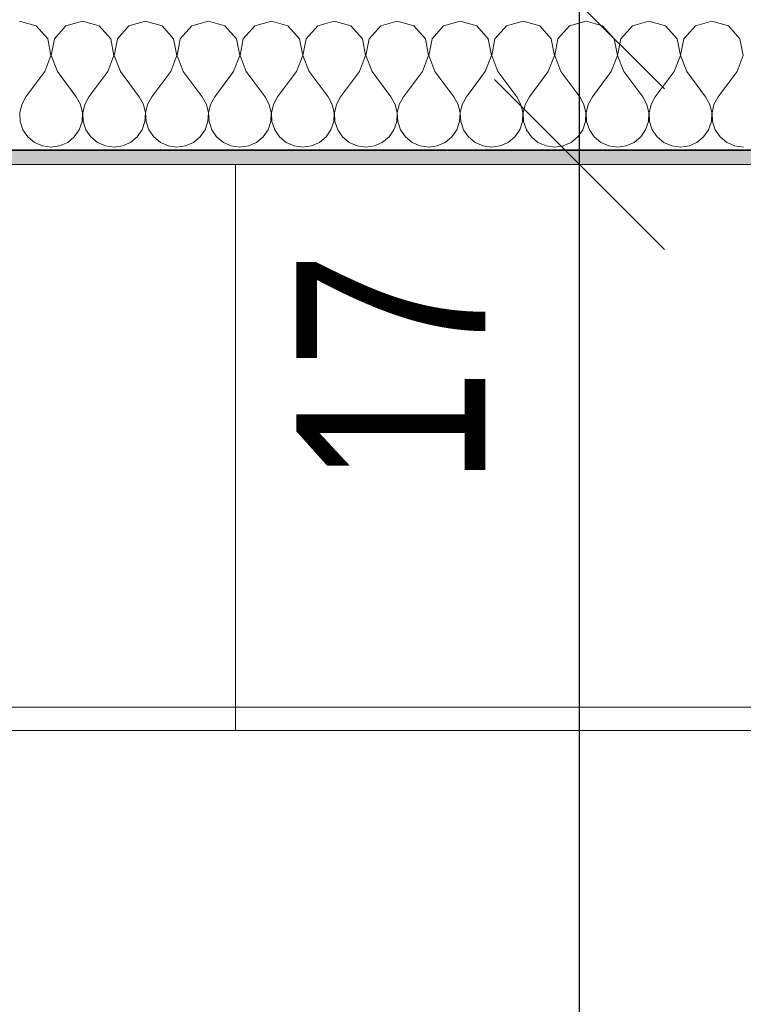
# Model space of a CAD drawing. Header units: metres. Extents: x -7.1 to 26.5, y -14.7 to 18.1.
# Tile 39 of 182: x 2.9 to 3.7, y 5.7 to 6.8. Entities that reach past the tile are written whole.
import ezdxf

# ---------------------------------------------------------------- set-up
doc = ezdxf.new("R2010")
doc.units = ezdxf.units.M
doc.header["$PDMODE"] = 65
doc.linetypes.add('AUSGEZOGEN', pattern=[0])
for name, color, linetype in [('XR$1$015 Innenwände', 7, 'AUSGEZOGEN'), ('XR$1$015 Innenwände Schichttrennlinien', 7, 'AUSGEZOGEN'), ('XR$1$065 Möbel Einrichtung', 7, 'AUSGEZOGEN'), ('XR$1$080 Raumdefinitionen Kontur', 7, 'AUSGEZOGEN'), ('XR$2$105 Bemassungen 100', 7, 'AUSGEZOGEN'), ('XR$3$015 Innenwände Bauteilschraffuren', 7, 'AUSGEZOGEN')]:
    doc.layers.add(name, color=color, linetype=linetype)
doc.styles.add('ARIAL', font='arial.ttf')
doc.dimstyles.new('DIMSTYLE_3', dxfattribs={"dimtxt": 0.2, "dimasz": 0.3, "dimexe": 0, "dimexo": 0, "dimgap": 0.1, "dimtad": 2, "dimrnd": 0.005, "dimzin": 4, "dimdsep": 46, "dimtxsty": 'ARIAL', "dimblk1": 'ALL_ML_STRICH', "dimblk2": 'ALL_ML_STRICH', "dimsah": 1, "dimcen": 0, "dimclrd": 7, "dimclre": 7, "dimclrt": 7, "dimadec": 0, "dimazin": 0, "dimtfac": 1, "dimtdec": 0, "dimtix": 1, "dimtmove": 2, "dimatfit": 3, "dimfxl": 0, "dimtzin": 0, "dimlwd": 0, "dimlwe": 18, "dimarcsym": 0})
doc.dimstyles.new('DIMSTYLE_7', dxfattribs={"dimtxt": 0.2, "dimasz": 0.3, "dimexe": 0, "dimexo": 0, "dimgap": 0.1, "dimtad": 2, "dimdec": 1, "dimlfac": 100, "dimrnd": 0.5, "dimzin": 4, "dimdsep": 46, "dimtxsty": 'ARIAL', "dimblk1": 'ALL_ML_STRICH', "dimblk2": 'ALL_ML_STRICH', "dimsah": 1, "dimcen": 0, "dimclrd": 7, "dimclre": 7, "dimclrt": 7, "dimadec": 0, "dimazin": 0, "dimtfac": 1, "dimtdec": 0, "dimtix": 1, "dimtmove": 2, "dimatfit": 3, "dimfxl": 0, "dimtvp": 1.2, "dimtzin": 0, "dimlwd": 0, "dimlwe": 18, "dimarcsym": 0})

# ---------------------------------------------------------------- blocks, each defined once
blk = doc.blocks.new('ALL_ML_STRICH')
at = {"color": 0, "linetype": 'ByBlock', "lineweight": -2}
for p, q in [((0, -0.5), (0, 0.5)), ((-0.3, -0.3), (0.3, 0.3)), ((-1, 0), (0.5, 0))]:
    blk.add_line(p, q, dxfattribs=at)
blk = doc.blocks.new('*D202')
at = {"layer": 'DEFPOINTS', "color": 7, "linetype": 'AUSGEZOGEN', "lineweight": 18, "transparency": 16777216}
for p in [(3.4932, 6.6135), (3.4932, 3.7535), (3.4932, 3.7535)]:
    blk.add_point(p, dxfattribs=at)
at = {"layer": 'XR$2$105 Bemassungen 100', "color": 7, "linetype": 'AUSGEZOGEN', "lineweight": -2, "transparency": 16777216}
for p, q in [((3.4932, 6.6135), (3.4932, 6.6135)), ((3.4932, 3.7535), (3.4932, 6.6135)), ((3.4932, 3.7535), (3.4932, 3.7535))]:
    blk.add_line(p, q, dxfattribs=at)
at = {"layer": 'XR$2$105 Bemassungen 100', "color": 7, "linetype": 'AUSGEZOGEN', "lineweight": 18, "transparency": 16777216, "xscale": 0.3, "yscale": 0.3, "zscale": 0.3}
for p, rotation in [((3.4932, 6.6135), 90), ((3.4932, 3.7535), 270)]:
    blk.add_blockref('ALL_ML_STRICH', p, dxfattribs=dict(at, rotation=rotation))
at = {"layer": 'XR$2$105 Bemassungen 100', "color": 7, "linetype": 'AUSGEZOGEN', "lineweight": 18, "transparency": 16777216, "insert": (3.2898, 5.1951), "char_height": 0.2, "width": 0.64, "attachment_point": 5, "rotation": 90, "style": 'ARIAL'}
blk.add_mtext('\\W0.80;\\A1;{\\A1;{2.86\\H0.132000;\\S^ ;}}', dxfattribs=at)
blk = doc.blocks.new('*D203')
at = {"layer": 'DEFPOINTS', "color": 7, "linetype": 'AUSGEZOGEN', "lineweight": 18, "transparency": 16777216}
for p in [(3.4818, 6.7835), (3.4932, 6.6135), (3.4932, 6.6135)]:
    blk.add_point(p, dxfattribs=at)
at = {"layer": 'XR$2$105 Bemassungen 100', "color": 7, "linetype": 'AUSGEZOGEN', "lineweight": -2, "transparency": 16777216}
for p, q in [((3.4932, 6.7835), (3.4932, 6.7835)), ((3.4932, 6.6135), (3.4932, 6.7835)), ((3.4932, 6.6135), (3.4932, 6.6135))]:
    blk.add_line(p, q, dxfattribs=at)
at = {"layer": 'XR$2$105 Bemassungen 100', "color": 7, "linetype": 'AUSGEZOGEN', "lineweight": 18, "transparency": 16777216, "xscale": 0.3, "yscale": 0.3, "zscale": 0.3}
for p, rotation in [((3.4932, 6.7835), 90), ((3.4932, 6.6135), 270)]:
    blk.add_blockref('ALL_ML_STRICH', p, dxfattribs=dict(at, rotation=rotation))
at = {"layer": 'XR$2$105 Bemassungen 100', "color": 7, "linetype": 'AUSGEZOGEN', "lineweight": 18, "transparency": 16777216, "insert": (3.2932, 6.397), "char_height": 0.2, "width": 0.64, "attachment_point": 5, "rotation": 90, "style": 'ARIAL'}
blk.add_mtext('\\W0.80;\\A1;{\\A1;{17\\H0.132000;\\S^ ;}}', dxfattribs=at)
blk = doc.blocks.new('*D204')
at = {"layer": 'DEFPOINTS', "color": 7, "linetype": 'AUSGEZOGEN', "lineweight": 18, "transparency": 16777216}
for p in [(3.4932, 10.7335), (3.4818, 6.7835), (3.4932, 6.7835)]:
    blk.add_point(p, dxfattribs=at)
at = {"layer": 'XR$2$105 Bemassungen 100', "color": 7, "linetype": 'AUSGEZOGEN', "lineweight": -2, "transparency": 16777216}
for p, q in [((3.4932, 10.7335), (3.4932, 10.7335)), ((3.4932, 6.7835), (3.4932, 10.7335)), ((3.4932, 6.7835), (3.4932, 6.7835))]:
    blk.add_line(p, q, dxfattribs=at)
at = {"layer": 'XR$2$105 Bemassungen 100', "color": 7, "linetype": 'AUSGEZOGEN', "lineweight": 18, "transparency": 16777216, "xscale": 0.3, "yscale": 0.3, "zscale": 0.3}
for p, rotation in [((3.4932, 10.7335), 90), ((3.4932, 6.7835), 270)]:
    blk.add_blockref('ALL_ML_STRICH', p, dxfattribs=dict(at, rotation=rotation))
at = {"layer": 'XR$2$105 Bemassungen 100', "color": 7, "linetype": 'AUSGEZOGEN', "lineweight": 18, "transparency": 16777216, "insert": (3.2897, 8.7695), "char_height": 0.2, "width": 0.64, "attachment_point": 5, "rotation": 90, "style": 'ARIAL'}
blk.add_mtext('\\W0.80;\\A1;{\\A1;{3.95\\H0.132000;\\S^ ;}}', dxfattribs=at)
blk = doc.blocks.new('COMPLEXOBJECT_162')
at = {"layer": 'XR$3$015 Innenwände Bauteilschraffuren', "color": 8, "linetype": 'AUSGEZOGEN', "lineweight": 13, "transparency": 33554687}
for p, q in [((2.9175, 6.7602), (2.9, 6.7652)), ((2.9667, 6.7652), (2.9491, 6.7602)), ((2.9842, 6.7602), (2.9667, 6.7652)), ((3.0333, 6.7652), (3.0158, 6.7602)), ((3.0509, 6.7602), (3.0333, 6.7652)), ((3.1, 6.7652), (3.0825, 6.7602)), ((3.1175, 6.7602), (3.1, 6.7652)), ((3.1667, 6.7652), (3.1491, 6.7602)), ((3.1842, 6.7602), (3.1667, 6.7652)), ((3.2333, 6.7652), (3.2158, 6.7602)), ((3.2509, 6.7602), (3.2333, 6.7652)), ((3.3, 6.7652), (3.2825, 6.7602)), ((3.3175, 6.7602), (3.3, 6.7652)), ((3.3667, 6.7652), (3.3491, 6.7602)), ((3.3842, 6.7602), (3.3667, 6.7652)), ((3.4333, 6.7652), (3.4158, 6.7602)), ((3.4509, 6.7602), (3.4333, 6.7652)), ((3.5, 6.7652), (3.4825, 6.7602)), ((3.5175, 6.7602), (3.5, 6.7652)), ((3.5667, 6.7652), (3.5491, 6.7602)), ((3.5842, 6.7602), (3.5667, 6.7652)), ((3.6333, 6.7652), (3.6158, 6.7602)), ((3.6509, 6.7602), (3.6333, 6.7652)), ((2.9298, 6.7467), (2.9175, 6.7602)), ((2.9491, 6.7602), (2.9369, 6.7467)), ((2.9965, 6.7467), (2.9842, 6.7602)), ((3.0158, 6.7602), (3.0035, 6.7467)), ((3.0631, 6.7467), (3.0509, 6.7602)), ((3.0825, 6.7602), (3.0702, 6.7467)), ((3.1298, 6.7467), (3.1175, 6.7602)), ((3.1491, 6.7602), (3.1369, 6.7467)), ((3.1965, 6.7467), (3.1842, 6.7602)), ((3.2158, 6.7602), (3.2035, 6.7467)), ((3.2631, 6.7467), (3.2509, 6.7602)), ((3.2825, 6.7602), (3.2702, 6.7467)), ((3.3298, 6.7467), (3.3175, 6.7602)), ((3.3491, 6.7602), (3.3369, 6.7467)), ((3.3965, 6.7467), (3.3842, 6.7602)), ((3.4158, 6.7602), (3.4035, 6.7467)), ((3.4631, 6.7467), (3.4509, 6.7602)), ((3.4825, 6.7602), (3.4702, 6.7467)), ((3.5298, 6.7467), (3.5175, 6.7602)), ((3.5491, 6.7602), (3.5369, 6.7467)), ((3.5965, 6.7467), (3.5842, 6.7602)), ((3.6158, 6.7602), (3.6035, 6.7467)), ((3.6631, 6.7467), (3.6509, 6.7602)), ((2.9332, 6.7288), (2.9298, 6.7467)), ((2.9369, 6.7467), (2.9335, 6.7288)), ((2.9999, 6.7288), (2.9965, 6.7467)), ((3.0035, 6.7467), (3.0001, 6.7288)), ((3.0665, 6.7288), (3.0631, 6.7467)), ((3.0702, 6.7467), (3.0668, 6.7288)), ((3.1332, 6.7288), (3.1298, 6.7467)), ((3.1369, 6.7467), (3.1335, 6.7288)), ((3.1999, 6.7288), (3.1965, 6.7467)), ((3.2035, 6.7467), (3.2001, 6.7288)), ((3.2665, 6.7288), (3.2631, 6.7467)), ((3.2702, 6.7467), (3.2668, 6.7288)), ((3.3332, 6.7288), (3.3298, 6.7467)), ((3.3369, 6.7467), (3.3335, 6.7288)), ((3.3999, 6.7288), (3.3965, 6.7467)), ((3.4035, 6.7467), (3.4001, 6.7288)), ((3.4665, 6.7288), (3.4631, 6.7467)), ((3.4702, 6.7467), (3.4668, 6.7288)), ((3.5332, 6.7288), (3.5298, 6.7467)), ((3.5369, 6.7467), (3.5335, 6.7288)), ((3.5999, 6.7288), (3.5965, 6.7467)), ((3.6035, 6.7467), (3.6001, 6.7288)), ((3.6665, 6.7288), (3.6631, 6.7467)), ((2.9267, 6.7118), (2.9332, 6.7288)), ((2.9335, 6.7288), (2.94, 6.7118)), ((2.9933, 6.7118), (2.9999, 6.7288)), ((3.0001, 6.7288), (3.0067, 6.7118)), ((3.06, 6.7118), (3.0665, 6.7288)), ((3.0668, 6.7288), (3.0733, 6.7118)), ((3.1267, 6.7118), (3.1332, 6.7288)), ((3.1335, 6.7288), (3.14, 6.7118)), ((3.1933, 6.7118), (3.1999, 6.7288)), ((3.2001, 6.7288), (3.2067, 6.7118)), ((3.26, 6.7118), (3.2665, 6.7288)), ((3.2668, 6.7288), (3.2733, 6.7118)), ((3.3267, 6.7118), (3.3332, 6.7288)), ((3.3335, 6.7288), (3.34, 6.7118)), ((3.3933, 6.7118), (3.3999, 6.7288)), ((3.4001, 6.7288), (3.4067, 6.7118)), ((3.46, 6.7118), (3.4665, 6.7288)), ((3.4668, 6.7288), (3.4733, 6.7118)), ((3.5267, 6.7118), (3.5332, 6.7288)), ((3.5335, 6.7288), (3.54, 6.7118)), ((3.5933, 6.7118), (3.5999, 6.7288)), ((3.6001, 6.7288), (3.6067, 6.7118)), ((3.66, 6.7118), (3.6665, 6.7288)), ((2.9267, 6.7118), (2.9067, 6.6852)), ((2.94, 6.7118), (2.96, 6.6852)), ((2.9933, 6.7118), (2.9733, 6.6852)), ((3.0067, 6.7118), (3.0267, 6.6852)), ((3.06, 6.7118), (3.04, 6.6852)), ((3.0733, 6.7118), (3.0933, 6.6852)), ((3.1267, 6.7118), (3.1067, 6.6852)), ((3.14, 6.7118), (3.16, 6.6852)), ((3.1933, 6.7118), (3.1733, 6.6852)), ((3.2067, 6.7118), (3.2267, 6.6852)), ((3.26, 6.7118), (3.24, 6.6852)), ((3.2733, 6.7118), (3.2933, 6.6852)), ((3.3267, 6.7118), (3.3067, 6.6852)), ((3.34, 6.7118), (3.36, 6.6852)), ((3.3933, 6.7118), (3.3733, 6.6852)), ((3.4067, 6.7118), (3.4267, 6.6852)), ((3.46, 6.7118), (3.44, 6.6852)), ((3.4733, 6.7118), (3.4933, 6.6852)), ((3.5267, 6.7118), (3.5067, 6.6852)), ((3.54, 6.7118), (3.56, 6.6852)), ((3.5933, 6.7118), (3.5733, 6.6852)), ((3.6067, 6.7118), (3.6267, 6.6852)), ((3.66, 6.7118), (3.64, 6.6852)), ((2.9067, 6.6852), (2.9022, 6.6771)), ((2.9645, 6.6771), (2.96, 6.6852)), ((2.9733, 6.6852), (2.9689, 6.6771)), ((3.0311, 6.6771), (3.0267, 6.6852)), ((3.04, 6.6852), (3.0355, 6.6771)), ((3.0978, 6.6771), (3.0933, 6.6852)), ((3.1067, 6.6852), (3.1022, 6.6771)), ((3.1645, 6.6771), (3.16, 6.6852)), ((3.1733, 6.6852), (3.1689, 6.6771)), ((3.2311, 6.6771), (3.2267, 6.6852)), ((3.24, 6.6852), (3.2355, 6.6771)), ((3.2978, 6.6771), (3.2933, 6.6852)), ((3.3067, 6.6852), (3.3022, 6.6771)), ((3.3645, 6.6771), (3.36, 6.6852)), ((3.3733, 6.6852), (3.3689, 6.6771)), ((3.4311, 6.6771), (3.4267, 6.6852)), ((3.44, 6.6852), (3.4355, 6.6771)), ((3.4978, 6.6771), (3.4933, 6.6852)), ((3.5067, 6.6852), (3.5022, 6.6771)), ((3.5645, 6.6771), (3.56, 6.6852)), ((3.5733, 6.6852), (3.5689, 6.6771)), ((3.6311, 6.6771), (3.6267, 6.6852)), ((3.64, 6.6852), (3.6355, 6.6771)), ((2.9022, 6.6771), (2.9001, 6.6682)), ((2.9001, 6.6682), (2.9006, 6.659)), ((2.9665, 6.6682), (2.9645, 6.6771)), ((2.9661, 6.659), (2.9665, 6.6682)), ((2.9689, 6.6771), (2.9668, 6.6682)), ((2.9668, 6.6682), (2.9672, 6.659)), ((3.0332, 6.6682), (3.0311, 6.6771)), ((3.0328, 6.659), (3.0332, 6.6682)), ((3.0355, 6.6771), (3.0335, 6.6682)), ((3.0335, 6.6682), (3.0339, 6.659)), ((3.0999, 6.6682), (3.0978, 6.6771)), ((3.0994, 6.659), (3.0999, 6.6682)), ((3.1022, 6.6771), (3.1001, 6.6682)), ((3.1001, 6.6682), (3.1006, 6.659)), ((3.1665, 6.6682), (3.1645, 6.6771)), ((3.1661, 6.659), (3.1665, 6.6682)), ((3.1689, 6.6771), (3.1668, 6.6682)), ((3.1668, 6.6682), (3.1672, 6.659)), ((3.2332, 6.6682), (3.2311, 6.6771)), ((3.2328, 6.659), (3.2332, 6.6682)), ((3.2355, 6.6771), (3.2335, 6.6682)), ((3.2335, 6.6682), (3.2339, 6.659)), ((3.2999, 6.6682), (3.2978, 6.6771)), ((3.2994, 6.659), (3.2999, 6.6682)), ((3.3022, 6.6771), (3.3001, 6.6682)), ((3.3001, 6.6682), (3.3006, 6.659)), ((3.3665, 6.6682), (3.3645, 6.6771)), ((3.3661, 6.659), (3.3665, 6.6682)), ((3.3689, 6.6771), (3.3668, 6.6682)), ((3.3668, 6.6682), (3.3672, 6.659)), ((3.4332, 6.6682), (3.4311, 6.6771)), ((3.4328, 6.659), (3.4332, 6.6682)), ((3.4355, 6.6771), (3.4335, 6.6682)), ((3.4335, 6.6682), (3.4339, 6.659)), ((3.4999, 6.6682), (3.4978, 6.6771)), ((3.4994, 6.659), (3.4999, 6.6682)), ((3.5022, 6.6771), (3.5001, 6.6682)), ((3.5001, 6.6682), (3.5006, 6.659)), ((3.5665, 6.6682), (3.5645, 6.6771)), ((3.5661, 6.659), (3.5665, 6.6682)), ((3.5689, 6.6771), (3.5668, 6.6682)), ((3.5668, 6.6682), (3.5672, 6.659)), ((3.6332, 6.6682), (3.6311, 6.6771)), ((3.6328, 6.659), (3.6332, 6.6682)), ((3.6355, 6.6771), (3.6335, 6.6682)), ((3.6335, 6.6682), (3.6339, 6.659)), ((2.9006, 6.659), (2.9035, 6.6503)), ((2.9631, 6.6503), (2.9661, 6.659)), ((2.9672, 6.659), (2.9702, 6.6503)), ((3.0298, 6.6503), (3.0328, 6.659)), ((3.0339, 6.659), (3.0369, 6.6503)), ((3.0965, 6.6503), (3.0994, 6.659)), ((3.1006, 6.659), (3.1035, 6.6503)), ((3.1631, 6.6503), (3.1661, 6.659)), ((3.1672, 6.659), (3.1702, 6.6503)), ((3.2298, 6.6503), (3.2328, 6.659)), ((3.2339, 6.659), (3.2369, 6.6503)), ((3.2965, 6.6503), (3.2994, 6.659)), ((3.3006, 6.659), (3.3035, 6.6503)), ((3.3631, 6.6503), (3.3661, 6.659)), ((3.3672, 6.659), (3.3702, 6.6503)), ((3.4298, 6.6503), (3.4328, 6.659)), ((3.4339, 6.659), (3.4369, 6.6503)), ((3.4965, 6.6503), (3.4994, 6.659)), ((3.5006, 6.659), (3.5035, 6.6503)), ((3.5631, 6.6503), (3.5661, 6.659)), ((3.5672, 6.659), (3.5702, 6.6503)), ((3.6298, 6.6503), (3.6328, 6.659)), ((3.6339, 6.659), (3.6369, 6.6503)), ((2.9035, 6.6503), (2.9087, 6.6427)), ((2.9579, 6.6427), (2.9631, 6.6503)), ((2.9702, 6.6503), (2.9754, 6.6427)), ((3.0246, 6.6427), (3.0298, 6.6503)), ((3.0369, 6.6503), (3.0421, 6.6427)), ((3.0913, 6.6427), (3.0965, 6.6503)), ((3.1035, 6.6503), (3.1087, 6.6427)), ((3.1579, 6.6427), (3.1631, 6.6503)), ((3.1702, 6.6503), (3.1754, 6.6427)), ((3.2246, 6.6427), (3.2298, 6.6503)), ((3.2369, 6.6503), (3.2421, 6.6427)), ((3.2913, 6.6427), (3.2965, 6.6503)), ((3.3035, 6.6503), (3.3087, 6.6427)), ((3.3579, 6.6427), (3.3631, 6.6503)), ((3.3702, 6.6503), (3.3754, 6.6427)), ((3.4246, 6.6427), (3.4298, 6.6503)), ((3.4369, 6.6503), (3.4421, 6.6427)), ((3.4913, 6.6427), (3.4965, 6.6503)), ((3.5035, 6.6503), (3.5087, 6.6427)), ((3.5579, 6.6427), (3.5631, 6.6503)), ((3.5702, 6.6503), (3.5754, 6.6427)), ((3.6246, 6.6427), (3.6298, 6.6503)), ((3.6369, 6.6503), (3.6421, 6.6427)), ((2.9087, 6.6427), (2.9158, 6.6368)), ((2.9158, 6.6368), (2.9242, 6.6331)), ((2.9424, 6.6331), (2.9509, 6.6368)), ((2.9509, 6.6368), (2.9579, 6.6427)), ((2.9754, 6.6427), (2.9825, 6.6368)), ((2.9825, 6.6368), (2.9909, 6.6331)), ((3.0091, 6.6331), (3.0175, 6.6368)), ((3.0175, 6.6368), (3.0246, 6.6427)), ((3.0421, 6.6427), (3.0491, 6.6368)), ((3.0491, 6.6368), (3.0576, 6.6331)), ((3.0758, 6.6331), (3.0842, 6.6368)), ((3.0842, 6.6368), (3.0913, 6.6427)), ((3.1087, 6.6427), (3.1158, 6.6368)), ((3.1158, 6.6368), (3.1242, 6.6331)), ((3.1424, 6.6331), (3.1509, 6.6368)), ((3.1509, 6.6368), (3.1579, 6.6427)), ((3.1754, 6.6427), (3.1825, 6.6368)), ((3.1825, 6.6368), (3.1909, 6.6331)), ((3.2091, 6.6331), (3.2175, 6.6368)), ((3.2175, 6.6368), (3.2246, 6.6427)), ((3.2421, 6.6427), (3.2491, 6.6368)), ((3.2491, 6.6368), (3.2576, 6.6331)), ((3.2758, 6.6331), (3.2842, 6.6368)), ((3.2842, 6.6368), (3.2913, 6.6427)), ((3.3087, 6.6427), (3.3158, 6.6368)), ((3.3158, 6.6368), (3.3242, 6.6331)), ((3.3424, 6.6331), (3.3509, 6.6368)), ((3.3509, 6.6368), (3.3579, 6.6427)), ((3.3754, 6.6427), (3.3825, 6.6368)), ((3.3825, 6.6368), (3.3909, 6.6331)), ((3.4091, 6.6331), (3.4175, 6.6368)), ((3.4175, 6.6368), (3.4246, 6.6427)), ((3.4421, 6.6427), (3.4491, 6.6368)), ((3.4491, 6.6368), (3.4576, 6.6331)), ((3.4758, 6.6331), (3.4842, 6.6368)), ((3.4842, 6.6368), (3.4913, 6.6427)), ((3.5087, 6.6427), (3.5158, 6.6368)), ((3.5158, 6.6368), (3.5242, 6.6331)), ((3.5424, 6.6331), (3.5509, 6.6368)), ((3.5509, 6.6368), (3.5579, 6.6427)), ((3.5754, 6.6427), (3.5825, 6.6368)), ((3.5825, 6.6368), (3.5909, 6.6331)), ((3.6091, 6.6331), (3.6175, 6.6368)), ((3.6175, 6.6368), (3.6246, 6.6427)), ((3.6421, 6.6427), (3.6491, 6.6368)), ((3.6491, 6.6368), (3.6576, 6.6331)), ((2.9242, 6.6331), (2.9333, 6.6318)), ((2.9333, 6.6318), (2.9424, 6.6331)), ((2.9909, 6.6331), (3, 6.6318)), ((3, 6.6318), (3.0091, 6.6331)), ((3.0576, 6.6331), (3.0667, 6.6318)), ((3.0667, 6.6318), (3.0758, 6.6331)), ((3.1242, 6.6331), (3.1333, 6.6318)), ((3.1333, 6.6318), (3.1424, 6.6331)), ((3.1909, 6.6331), (3.2, 6.6318)), ((3.2, 6.6318), (3.2091, 6.6331)), ((3.2576, 6.6331), (3.2667, 6.6318)), ((3.2667, 6.6318), (3.2758, 6.6331)), ((3.3242, 6.6331), (3.3333, 6.6318)), ((3.3333, 6.6318), (3.3424, 6.6331)), ((3.3909, 6.6331), (3.4, 6.6318)), ((3.4, 6.6318), (3.4091, 6.6331)), ((3.4576, 6.6331), (3.4667, 6.6318)), ((3.4667, 6.6318), (3.4758, 6.6331)), ((3.5242, 6.6331), (3.5333, 6.6318)), ((3.5333, 6.6318), (3.5424, 6.6331)), ((3.5909, 6.6331), (3.6, 6.6318)), ((3.6, 6.6318), (3.6091, 6.6331)), ((3.6576, 6.6331), (3.6667, 6.6318))]:
    blk.add_line(p, q, dxfattribs=at)

msp = doc.modelspace()

# ---------------------------------------------------------------- hatches: boundary and pattern name
at = {"layer": 'XR$3$015 Innenwände Bauteilschraffuren', "linetype": 'AUSGEZOGEN', "lineweight": 13, "true_color": 0x202020, "transparency": 33554687}
msp.add_hatch(color=250, dxfattribs=at).paths.add_polyline_path([(6.1018, 6.6285), (2.2818, 6.6285), (2.2818, 6.6135), (6.1018, 6.6135)])

# ---------------------------------------------------------------- linework, layer by layer
at = {"layer": 'XR$1$015 Innenwände', "color": 7, "linetype": 'AUSGEZOGEN', "lineweight": 18, "transparency": 33554687}
msp.add_line((2.2818, 6.6135), (6.1018, 6.6135), dxfattribs=at)
at = {"layer": 'XR$1$015 Innenwände Schichttrennlinien', "color": 7, "linetype": 'AUSGEZOGEN', "lineweight": 35, "transparency": 33554687}
msp.add_line((6.1018, 6.6285), (2.2818, 6.6285), dxfattribs=at)
at = {"layer": 'XR$1$065 Möbel Einrichtung', "color": 8, "linetype": 'AUSGEZOGEN', "lineweight": 13, "transparency": 33554687}
for p, q in [((2.5287, 6.0385), (3.1287, 6.0385)), ((3.1287, 6.0385), (3.7287, 6.0385))]:
    msp.add_line(p, q, dxfattribs=at)
for points in [[(2.5287, 6.0135), (3.1287, 6.0135), (3.1287, 6.6135), (2.5287, 6.6135), (2.5287, 6.0135)], [(3.1287, 6.0135), (3.7287, 6.0135), (3.7287, 6.6135), (3.1287, 6.6135), (3.1287, 6.0135)]]:
    msp.add_lwpolyline(points, close=True, dxfattribs=at)
at = {"layer": 'XR$1$080 Raumdefinitionen Kontur', "color": 8, "linetype": 'AUSGEZOGEN', "lineweight": 13, "transparency": 33554687}
msp.add_lwpolyline([(6.1018, 3.7535), (6.1018, 6.6135), (2.2818, 6.6135), (2.2818, 3.7535), (6.1018, 3.7535)], close=True, dxfattribs=at)

# ---------------------------------------------------------------- block references
at = {"layer": 'XR$3$015 Innenwände Bauteilschraffuren', "color": 8, "linetype": 'AUSGEZOGEN', "lineweight": 13, "transparency": 33554687}
msp.add_blockref('COMPLEXOBJECT_162', (0, 0), dxfattribs=at)

# ---------------------------------------------------------------- dimensions: what is measured, and where the dimension line sits
at = {"layer": 'XR$2$105 Bemassungen 100', "color": 7, "linetype": 'AUSGEZOGEN', "lineweight": 18, "transparency": 33554687}
for base, p1, p2, dimstyle, picture, middle in [((3.4932, 10.7335), (3.4932, 6.7835), (3.4932, 10.7335), 'DIMSTYLE_3', '*D204', (3.2897, 8.7695)), ((3.4932, 6.7835), (3.4932, 6.6135), (3.4932, 6.7835), 'DIMSTYLE_7', '*D203', (3.2932, 6.397)), ((3.4932, 6.6135), (3.4932, 3.7535), (3.4932, 6.6135), 'DIMSTYLE_3', '*D202', (3.2898, 5.1951))]:
    dim = msp.add_linear_dim(base=base, p1=p1, p2=p2, angle=90, dimstyle=dimstyle, override={"dimpost": '<>', "dimclrd": 7, "dimclre": 7, "dimclrt": 7, "dimlwd": 0, "dimlwe": 18}, dxfattribs=at)
    dim.commit()
    dim.dimension.update_dxf_attribs({"geometry": picture, "text_midpoint": middle, "dimtype": 160})

doc.saveas('drawing.dxf')
